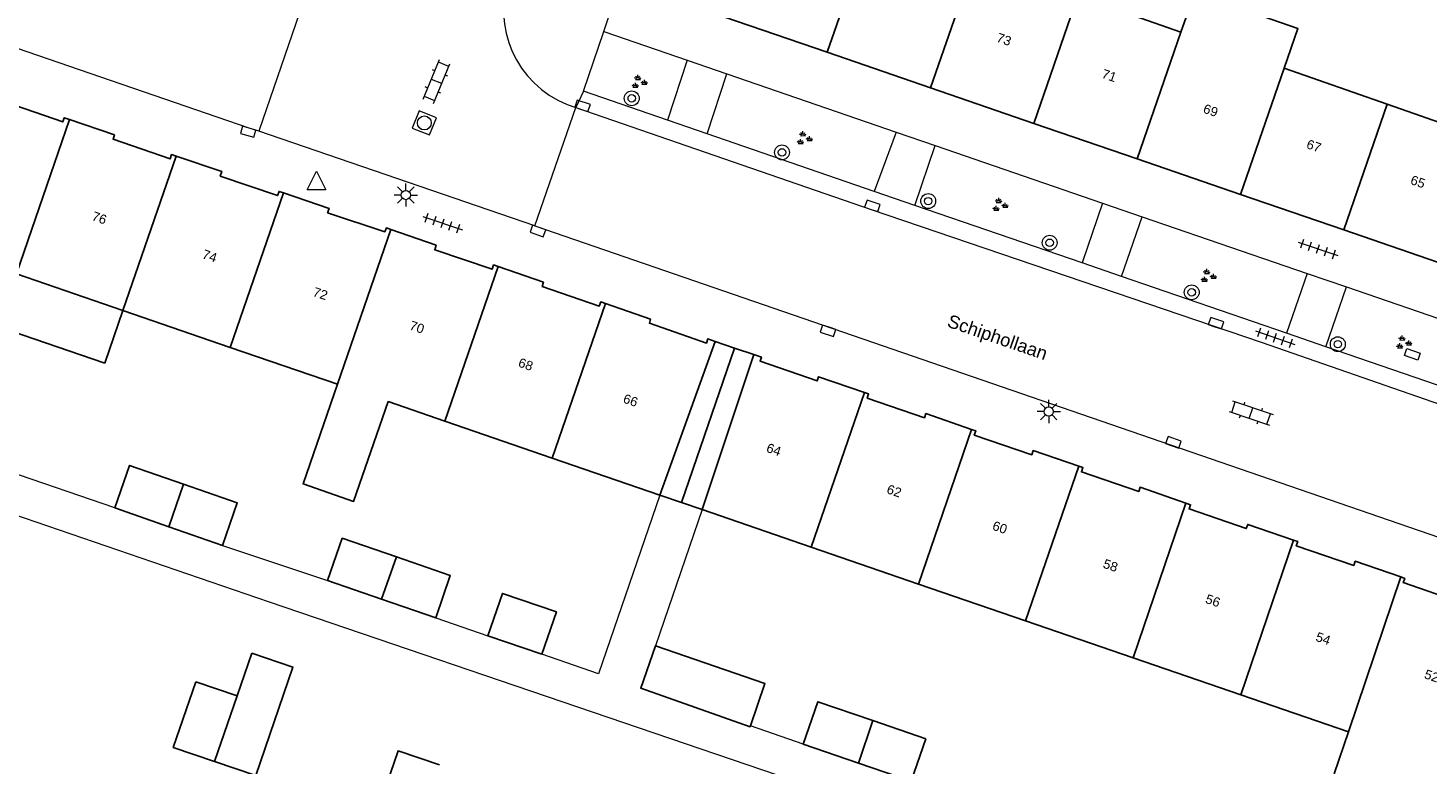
# Model space of a CAD drawing. Extents: x 131101 to 132041, y 397511 to 398853.
# Tile 25 of 80: x 131368 to 131444, y 398024 to 398063. Entities that reach past the tile are written whole.
import ezdxf
from ezdxf.enums import TextEntityAlignment as Align

# ---------------------------------------------------------------- set-up
doc = ezdxf.new("R2010")
doc.units = 0
doc.linetypes.add('DGN Style 2', pattern=[51.514866, 30.90892, -20.605946])
doc.layers.add('_vervallen situatie', color=250, linetype='Continuous', lineweight=9, plot=False)
for name, color, linetype, lineweight in [('gg-afsc-erfafscheiding', 250, 'Continuous', 9), ('gg-bbg-bijgebouw', 10, 'Continuous', 25), ('gg-bbg-gedigitaliseerde bebouwing', 10, 'Continuous', 25), ('gg-bbg-gedigitaliseerde bijgebouw', 10, 'Continuous', 25), ('gg-bbg-gedigitaliseerde overbouw', 10, 'DGN Style 2', 25), ('gg-bbg-hoofdgebouw', 10, 'Continuous', 25), ('gg-bbg-luifel en loopbrug', 10, 'DGN Style 2', 25), ('gg-bbg-onder overbouw', 10, 'Continuous', 25), ('gg-bbg-pand overbouw', 10, 'DGN Style 2', 25), ('gg-bbg-tussenscheiding', 10, 'Continuous', 25), ('gg-bbg-tussenscheiding niveau 01', 10, 'Continuous', 25), ('gg-knt-verharding', 250, 'Continuous', 9), ('gt-grn-weggrens', 250, 'Continuous', 9), ('gt-symb-boom', 250, 'Continuous', 9), ('gt-symb-groenvak', 250, 'Continuous', 9), ('gt-symb-klinker verharding', 250, 'Continuous', 9), ('gt-symb-kolk', 250, 'Continuous', 9), ('gt-symb-kolk center center', 250, 'Continuous', 9), ('gt-symb-lichtmast', 250, 'Continuous', 9), ('gt-symb-rioolschacht', 250, 'Continuous', 9), ('gt-symb-tegel verharding', 250, 'Continuous', 9), ('gt-symb-waterafsluiter', 250, 'Continuous', 9), ('X-AL-huisnummers', 2, 'Continuous', 25), ('X-AL-straatnaam', 3, 'Continuous', 35)]:
    doc.layers.add(name, color=color, linetype=linetype, lineweight=lineweight)
doc.styles.add('CS Annotative', font='arial.ttf')

# ---------------------------------------------------------------- blocks, each defined once
blk = doc.blocks.new('gt0-KOLKCC')
at = {"layer": 'gt-symb-kolk center center', "flags": 128}
blk.add_lwpolyline([(-0.375, 0.2), (0.375, 0.2), (0.375, -0.2), (-0.375, -0.2), (-0.375, 0.2)], close=True, dxfattribs=at)
blk = doc.blocks.new('gt0-RS')
at = {"layer": 'gt-symb-rioolschacht', "flags": 128}
blk.add_lwpolyline([(-0.5, -0.5), (0.5, -0.5), (0.5, 0.5), (-0.5, 0.5), (-0.5, -0.5)], close=True, dxfattribs=at)
at = {"layer": 'gt-symb-rioolschacht'}
blk.add_circle((0, 0), 0.375, dxfattribs=at)
blk = doc.blocks.new('gt0-KOLK')
at = {"layer": 'gt-symb-kolk', "flags": 128}
blk.add_lwpolyline([(0, 0), (0.375, 0), (0.375, 0.4), (-0.375, 0.4), (-0.375, 0), (0, 0)], dxfattribs=at)
blk = doc.blocks.new('gt0-GRVAK')
at = {"layer": 'gt-symb-groenvak'}
for p, q in [((-0.11, 0.189), (-0.228, 0.24)), ((-0.182, 0.153), (0.088, 0.153)), ((-0.091, 0.211), (-0.156, 0.322)), ((-0.047, 0.214), (-0.047, 0.393)), ((-0.004, 0.211), (0.061, 0.322)), ((0.015, 0.189), (0.133, 0.24)), ((0.262, -0.052), (0.197, 0.059)), ((0.305, -0.049), (0.305, 0.13)), ((0.349, -0.052), (0.414, 0.059)), ((-0.245, -0.228), (-0.363, -0.177)), ((-0.318, -0.264), (-0.047, -0.264)), ((-0.226, -0.206), (-0.291, -0.095)), ((-0.183, -0.203), (-0.183, -0.024)), ((-0.139, -0.206), (-0.074, -0.095)), ((-0.12, -0.228), (-0.002, -0.177)), ((0.243, -0.074), (0.125, -0.023)), ((0.17, -0.11), (0.441, -0.11)), ((0.368, -0.074), (0.486, -0.023))]:
    blk.add_line(p, q, dxfattribs=at)
blk = doc.blocks.new('gt0-BOOM')
at = {"layer": 'gt-symb-boom'}
for radius in [0.4, 0.2]:
    blk.add_circle((0, 0), radius, dxfattribs=at)
blk = doc.blocks.new('gt0-TEG1')
at = {"layer": 'gt-symb-tegel verharding'}
for p, q in [((-1.125, 0), (1.125, 0)), ((-0.9, -0.25), (-0.9, 0.25)), ((-0.45, -0.25), (-0.45, 0.25)), ((0, -0.25), (0, 0.25)), ((0.45, -0.25), (0.45, 0.25)), ((0.9, -0.25), (0.9, 0.25))]:
    blk.add_line(p, q, dxfattribs=at)
blk = doc.blocks.new('gt0-KL1')
at = {"layer": 'gt-symb-klinker verharding'}
for p, q in [((-1.15, 0.3), (1.15, 0.3)), ((-1, -0.3), (-1, 0.3)), ((-0.5, 0.3), (-0.5, 0.45)), ((0, -0.3), (0, 0.3)), ((0.5, 0.3), (0.5, 0.45)), ((1, -0.3), (1, 0.3)), ((-1.15, -0.3), (1.15, -0.3)), ((-0.5, -0.45), (-0.5, -0.3)), ((0.5, -0.45), (0.5, -0.3))]:
    blk.add_line(p, q, dxfattribs=at)
blk = doc.blocks.new('gt0-LMAST')
at = {"layer": 'gt-symb-lichtmast'}
for p, q in [((-0.182, 0.173), (-0.447, 0.438)), ((-0.005, 0.246), (-0.005, 0.621)), ((0.172, 0.173), (0.437, 0.438)), ((-0.255, -0.004), (-0.63, -0.004)), ((-0.182, -0.181), (-0.447, -0.446)), ((-0.005, -0.254), (-0.005, -0.629)), ((0.437, -0.446), (0.172, -0.181)), ((0.245, -0.004), (0.62, -0.004))]:
    blk.add_line(p, q, dxfattribs=at)
blk.add_circle((-0.005, -0.004), 0.25, dxfattribs=at)
blk = doc.blocks.new('_vervallen situatie')
at = {"layer": 'gg-knt-verharding'}
for p, q in [((131382.822, 398064.267), (131380.642, 398057.905)), ((131398.09, 398060.04), (131399.19, 398063.25)), ((131399.19, 398063.25), (131403.676, 398061.707)), ((131403.676, 398061.707), (131402.61, 398058.484)), ((131404.748, 398057.748), (131405.806, 398060.975)), ((131405.806, 398060.975), (131414.904, 398057.846)), ((131402.61, 398058.484), (131398.09, 398060.04)), ((131395.485, 398052.799), (131397.691, 398059.168)), ((131397.219, 398059.33), (131397.691, 398059.168)), ((131395.485, 398052.799), (131380.642, 398057.905)), ((131413.724, 398054.657), (131404.748, 398057.748)), ((131414.904, 398057.846), (131413.724, 398054.657)), ((131415.91, 398053.904), (131417.013, 398057.12)), ((131417.013, 398057.12), (131426.004, 398054.028)), ((131424.91, 398050.806), (131415.91, 398053.904)), ((131426.004, 398054.028), (131424.91, 398050.806)), ((131427.036, 398050.074), (131428.145, 398053.292)), ((131428.145, 398053.292), (131437.009, 398050.244)), ((131395.485, 398052.799), (131447.349, 398034.935)), ((131435.896, 398047.023), (131427.036, 398050.074)), ((131437.009, 398050.244), (131435.896, 398047.023)), ((131438.023, 398046.291), (131439.128, 398049.515)), ((131439.128, 398049.515), (131448.143, 398046.414)), ((131446.946, 398043.219), (131438.023, 398046.291))]:
    blk.add_line(p, q, dxfattribs=at)
at = {"layer": 'gg-knt-verharding', "flags": 128}
for points in [[(131380.642, 398057.905), (131380.119, 398058.054), (131341.988, 398071.185)], [(131397.691, 398059.168), (131413.572, 398053.692), (131434.531, 398046.549), (131449.596, 398041.312)]]:
    blk.add_lwpolyline(points, dxfattribs=at)
at = {"layer": 'gg-knt-verharding'}
blk.add_arc((131399.281, 398064.417), 5.489, 160.07111, 247.93025, dxfattribs=at)
at = {"layer": 'gt-grn-weggrens'}
for p, q in [((131399.19, 398063.25), (131400.1, 398065.96)), ((131403.676, 398061.707), (131405.806, 398060.975)), ((131398.09, 398060.04), (131397.691, 398059.168)), ((131404.748, 398057.748), (131402.61, 398058.484)), ((131414.904, 398057.846), (131417.013, 398057.12)), ((131415.91, 398053.904), (131413.724, 398054.657)), ((131426.004, 398054.028), (131428.145, 398053.292)), ((131427.036, 398050.074), (131424.91, 398050.806)), ((131437.009, 398050.244), (131439.128, 398049.515)), ((131438.023, 398046.291), (131435.896, 398047.023))]:
    blk.add_line(p, q, dxfattribs=at)
at = {"layer": 'gt-symb-boom'}
for p in [(131400.693, 398059.663), (131408.772, 398056.755), (131416.635, 398054.135), (131423.168, 398051.896), (131430.805, 398049.227), (131438.662, 398046.439)]:
    blk.add_blockref('gt0-BOOM', p, dxfattribs=at)
at = {"layer": 'gt-symb-groenvak', "rotation": 0.5729386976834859}
for p in [(131401.07, 398060.528), (131409.949, 398057.501), (131420.475, 398053.912), (131431.673, 398050.094), (131442.179, 398046.512)]:
    blk.add_blockref('gt0-GRVAK', p, dxfattribs=at)
at = {"layer": 'gt-symb-klinker verharding'}
for p, rotation in [((131390.197, 398060.566), 67.66661156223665), ((131433.997, 398042.735), 341.2751319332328)]:
    blk.add_blockref('gt0-KL1', p, dxfattribs=dict(at, rotation=rotation))
at = {"layer": 'gt-symb-kolk'}
for p, rotation in [((131397.984, 398059.07), 341.2208821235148), ((131380.119, 398058.054), 164.101812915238), ((131413.572, 398053.692), 340.9669201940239), ((131395.711, 398052.719), 160.966920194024), ((131432.049, 398047.381), 341.0397489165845), ((131411.31, 398047.346), 160.966920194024), ((131429.757, 398040.967), 340.9127554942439)]:
    blk.add_blockref('gt0-KOLK', p, dxfattribs=dict(at, rotation=rotation))
at = {"layer": 'gt-symb-lichtmast'}
for p in [(131388.55, 398054.465), (131423.12, 398042.818)]:
    blk.add_blockref('gt0-LMAST', p, dxfattribs=at)
at = {"layer": 'gt-symb-tegel verharding'}
for p, rotation in [((131390.519, 398052.951), 341.1481642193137), ((131437.598, 398051.566), 341.0397489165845), ((131435.29, 398046.789), 340.8586262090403)]:
    blk.add_blockref('gt0-TEG1', p, dxfattribs=dict(at, rotation=rotation))
blk = doc.blocks.new('gt0-WAFSL')
at = {"layer": 'gt-symb-waterafsluiter'}
for p, q in [((-0.5, -0.333), (0, 0.667)), ((0, 0.667), (0.5, -0.333)), ((0.5, -0.333), (-0.5, -0.333))]:
    blk.add_line(p, q, dxfattribs=at)

msp = doc.modelspace()

# ---------------------------------------------------------------- linework, layer by layer
at = {"layer": 'gg-afsc-erfafscheiding'}
for p, q in [((131372.9, 398037.63), (131367.15, 398039.61)), ((131404.48, 398037.54), (131401.964, 398030.211)), ((131378.69, 398035.62), (131384.339, 398033.722)), ((131390.149, 398031.722), (131392.953, 398030.759)), ((131409.911, 398024.929), (131407.072, 398025.905))]:
    msp.add_line(p, q, dxfattribs=at)
at = {"layer": 'gg-afsc-erfafscheiding', "flags": 128}
for points in [[(131359.844, 398039.903), (131381.198, 398032.578), (131419.304, 398019.593)], [(131402.209, 398038.321), (131398.906, 398028.712), (131395.861, 398029.758)]]:
    msp.add_lwpolyline(points, dxfattribs=at)
at = {"layer": 'gg-bbg-bijgebouw'}
for p, q in [((131375.804, 398036.622), (131372.9, 398037.63)), ((131378.69, 398035.62), (131375.804, 398036.622))]:
    msp.add_line(p, q, dxfattribs=at)
at = {"layer": 'gg-bbg-bijgebouw', "flags": 128}
for points in [[(131372.9, 398037.63), (131373.69, 398039.92), (131376.588, 398038.914)], [(131376.588, 398038.914), (131379.48, 398037.91), (131378.69, 398035.62)]]:
    msp.add_lwpolyline(points, dxfattribs=at)
at = {"layer": 'gg-bbg-gedigitaliseerde bebouwing'}
for p, q in [((131424.681, 398065.169), (131430.226, 398063.227)), ((131435.771, 398061.285), (131441.317, 398059.343)), ((131441.317, 398059.343), (131446.863, 398057.4)), ((131373.334, 398048.249), (131367.608, 398050.218)), ((131379.103, 398046.265), (131373.334, 398048.249)), ((131384.871, 398044.282), (131379.103, 398046.265)), ((131390.64, 398042.299), (131387.585, 398043.349)), ((131396.408, 398040.315), (131390.64, 398042.299)), ((131402.209, 398038.321), (131396.408, 398040.315)), ((131404.48, 398037.54), (131410.347, 398035.523)), ((131410.347, 398035.523), (131416.116, 398033.539)), ((131416.116, 398033.539), (131421.875, 398031.559)), ((131421.875, 398031.559), (131427.653, 398029.573)), ((131427.653, 398029.573), (131433.441, 398027.582)), ((131433.441, 398027.582), (131439.243, 398025.587)), ((131438.466, 398023.335), (131439.243, 398025.587))]:
    msp.add_line(p, q, dxfattribs=at)
at = {"layer": 'gg-bbg-gedigitaliseerde bebouwing', "flags": 128}
for points in [[(131435.771, 398061.285), (131436.517, 398063.416), (131430.972, 398065.358), (131430.226, 398063.227)], [(131384.871, 398044.282), (131383.022, 398038.921), (131385.735, 398037.985), (131387.585, 398043.349)]]:
    msp.add_lwpolyline(points, dxfattribs=at)
at = {"layer": 'gg-bbg-gedigitaliseerde bijgebouw'}
for p, q in [((131387.241, 398032.723), (131384.339, 398033.722)), ((131390.149, 398031.722), (131387.241, 398032.723)), ((131395.861, 398029.758), (131392.953, 398030.759)), ((131379.468, 398027.522), (131380.256, 398029.827)), ((131377.243, 398028.282), (131379.468, 398027.522)), ((131409.911, 398024.929), (131412.88, 398023.909)), ((131415.721, 398022.931), (131412.88, 398023.909))]:
    msp.add_line(p, q, dxfattribs=at)
at = {"layer": 'gg-bbg-gedigitaliseerde bijgebouw', "flags": 128}
for points in [[(131384.339, 398033.722), (131385.129, 398036.002), (131388.048, 398034.995)], [(131388.048, 398034.995), (131390.929, 398034.002), (131390.149, 398031.722)], [(131395.861, 398029.758), (131396.641, 398032.038), (131393.74, 398033.038), (131392.953, 398030.759)], [(131380.256, 398029.827), (131382.475, 398029.076), (131380.48, 398023.24), (131378.262, 398023.996)], [(131407.072, 398025.905), (131407.058, 398025.865), (131401.177, 398027.932), (131401.964, 398030.211)], [(131401.964, 398030.211), (131407.85, 398028.191), (131407.072, 398025.905)], [(131378.262, 398023.996), (131376.04, 398024.755), (131377.243, 398028.282)], [(131409.911, 398024.929), (131410.701, 398027.211), (131413.657, 398026.191)], [(131413.657, 398026.191), (131416.501, 398025.211), (131415.721, 398022.931)], [(131389.139, 398020.27), (131386.918, 398021.024), (131388.126, 398024.566), (131390.346, 398023.808)]]:
    msp.add_lwpolyline(points, dxfattribs=at)
at = {"layer": 'gg-bbg-gedigitaliseerde overbouw'}
for p, q in [((131402.209, 398038.321), (131403.367, 398037.923)), ((131403.367, 398037.923), (131404.48, 398037.54))]:
    msp.add_line(p, q, dxfattribs=at)
at = {"layer": 'gg-bbg-hoofdgebouw'}
for p, q in [((131411.209, 398062.138), (131405.653, 398064.05)), ((131416.766, 398060.227), (131411.209, 398062.138)), ((131422.322, 398058.315), (131416.766, 398060.227)), ((131427.878, 398056.404), (131422.322, 398058.315)), ((131433.434, 398054.493), (131427.878, 398056.404)), ((131438.99, 398052.581), (131433.434, 398054.493)), ((131444.547, 398050.67), (131438.99, 398052.581))]:
    msp.add_line(p, q, dxfattribs=at)
at = {"layer": 'gg-bbg-hoofdgebouw', "flags": 128}
for points in [[(131370.464, 398058.523), (131370.176, 398058.622), (131370.098, 398058.395), (131367.026, 398059.459), (131367.103, 398059.686), (131364.513, 398060.573)], [(131376.201, 398056.551), (131375.951, 398056.635), (131375.874, 398056.408), (131372.798, 398057.475), (131372.87, 398057.696), (131370.464, 398058.523)], [(131381.968, 398054.575), (131381.725, 398054.658), (131381.648, 398054.431), (131378.565, 398055.482), (131378.642, 398055.728), (131376.201, 398056.551)], [(131387.742, 398052.608), (131387.496, 398052.694), (131387.417, 398052.484), (131384.333, 398053.51), (131384.413, 398053.743), (131381.968, 398054.575)], [(131393.503, 398050.616), (131393.259, 398050.701), (131393.18, 398050.474), (131390.098, 398051.52), (131390.169, 398051.761), (131387.742, 398052.608)], [(131399.287, 398048.62), (131399.023, 398048.711), (131398.945, 398048.484), (131395.88, 398049.547), (131395.939, 398049.773), (131393.503, 398050.616)], [(131405.178, 398046.588), (131404.791, 398046.727), (131404.71, 398046.501), (131401.639, 398047.568), (131401.698, 398047.788), (131399.287, 398048.62)], [(131407.266, 398045.876), (131407.661, 398045.744), (131407.594, 398045.52), (131410.663, 398044.462), (131410.741, 398044.689), (131413.208, 398043.843)], [(131413.208, 398043.843), (131413.431, 398043.766), (131413.353, 398043.539), (131416.433, 398042.48), (131416.511, 398042.707), (131418.969, 398041.856)], [(131418.969, 398041.856), (131419.19, 398041.78), (131419.112, 398041.553), (131422.201, 398040.491), (131422.279, 398040.718), (131424.743, 398039.871)], [(131424.743, 398039.871), (131424.952, 398039.799), (131424.874, 398039.572), (131427.953, 398038.514), (131428.031, 398038.74), (131430.496, 398037.89)], [(131430.496, 398037.89), (131430.743, 398037.805), (131430.665, 398037.578), (131433.739, 398036.521), (131433.817, 398036.748), (131436.278, 398035.9)], [(131436.278, 398035.9), (131436.506, 398035.821), (131436.428, 398035.594), (131439.518, 398034.536), (131439.596, 398034.763), (131442.042, 398033.921)], [(131447.949, 398031.887), (131445.352, 398032.781), (131445.276, 398032.553), (131442.183, 398033.618), (131442.261, 398033.845), (131442.042, 398033.921)]]:
    msp.add_lwpolyline(points, dxfattribs=at)
at = {"layer": 'gg-bbg-luifel en loopbrug', "flags": 128}
msp.add_lwpolyline([(131367.608, 398050.218), (131366.632, 398047.381), (131372.358, 398045.412), (131373.334, 398048.249)], dxfattribs=at)
at = {"layer": 'gg-bbg-onder overbouw'}
for p, q in [((131402.209, 398038.321), (131405.178, 398046.588)), ((131407.266, 398045.876), (131404.48, 398037.54))]:
    msp.add_line(p, q, dxfattribs=at)
at = {"layer": 'gg-bbg-pand overbouw'}
for p, q in [((131405.178, 398046.588), (131406.222, 398046.232)), ((131406.222, 398046.232), (131407.266, 398045.876))]:
    msp.add_line(p, q, dxfattribs=at)
at = {"layer": 'gg-bbg-tussenscheiding'}
for p, q in [((131411.209, 398062.138), (131413.589, 398069.054)), ((131416.766, 398060.227), (131419.135, 398067.112)), ((131422.322, 398058.315), (131424.681, 398065.169)), ((131427.878, 398056.404), (131430.226, 398063.227)), ((131433.434, 398054.493), (131435.771, 398061.285)), ((131438.99, 398052.581), (131441.317, 398059.343)), ((131370.464, 398058.523), (131367.608, 398050.218)), ((131373.334, 398048.249), (131376.201, 398056.551)), ((131379.103, 398046.265), (131381.968, 398054.575)), ((131387.742, 398052.608), (131384.871, 398044.282)), ((131393.503, 398050.616), (131390.64, 398042.299)), ((131399.287, 398048.62), (131396.408, 398040.315)), ((131413.208, 398043.843), (131410.347, 398035.523)), ((131418.969, 398041.856), (131416.116, 398033.539)), ((131421.875, 398031.559), (131424.743, 398039.871)), ((131376.588, 398038.914), (131375.804, 398036.622)), ((131427.653, 398029.573), (131430.496, 398037.89)), ((131433.441, 398027.582), (131436.278, 398035.9)), ((131388.048, 398034.995), (131387.241, 398032.723)), ((131442.042, 398033.921), (131439.243, 398025.587)), ((131378.262, 398023.996), (131379.468, 398027.522)), ((131413.657, 398026.191), (131412.88, 398023.909))]:
    msp.add_line(p, q, dxfattribs=at)
at = {"layer": 'gg-bbg-tussenscheiding niveau 01'}
msp.add_line((131403.367, 398037.923), (131406.222, 398046.232), dxfattribs=at)

# ---------------------------------------------------------------- block references
at = {"layer": '_vervallen situatie'}
msp.add_blockref('_vervallen situatie', (0, 0), dxfattribs=at)
at = {"layer": 'gt-symb-kolk center center', "rotation": 160.9669201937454}
msp.add_blockref('gt0-KOLKCC', (131442.668, 398045.893), dxfattribs=at)
at = {"layer": 'gt-symb-rioolschacht', "rotation": 158.5389364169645}
msp.add_blockref('gt0-RS', (131389.54, 398058.339), dxfattribs=at)
at = {"layer": 'gt-symb-waterafsluiter'}
msp.add_blockref('gt0-WAFSL', (131383.742, 398055.075), dxfattribs=at)

# ---------------------------------------------------------------- texts
at = {"layer": 'X-AL-huisnummers', "style": 'CS Annotative'}
for s, rotation, p in [('73', 341, (131420.632, 398062.598)), ('71', 341, (131426.289, 398060.652)), ('69', 341, (131431.744, 398058.776)), ('67', 341, (131437.296, 398056.866)), ('65', 341, (131442.89, 398054.941)), ('76', 340.9, (131371.983, 398052.995)), ('74', 341.2, (131377.918, 398050.949)), ('72', 341.6, (131383.87, 398048.922)), ('70', 341.3, (131389.064, 398047.118)), ('68', 340.9, (131394.912, 398045.12)), ('66', 340.9, (131400.549, 398043.183)), ('64', 341, (131408.253, 398040.533)), ('62', 341, (131414.725, 398038.309)), ('60', 341, (131420.409, 398036.348)), ('58', 341, (131426.361, 398034.303)), ('56', 341, (131431.865, 398032.407)), ('54', 341.1, (131437.796, 398030.369)), ('52', 341, (131443.634, 398028.359))]:
    msp.add_text(s, height=0.5, rotation=rotation, dxfattribs=at).set_placement(p, align=Align.CENTER)
at = {"layer": 'X-AL-straatnaam', "style": 'CS Annotative'}
msp.add_text('Schiphollaan', height=0.7, rotation=341, dxfattribs=at).set_placement((131420.337, 398046.733), align=Align.MIDDLE)

doc.saveas('drawing.dxf')
